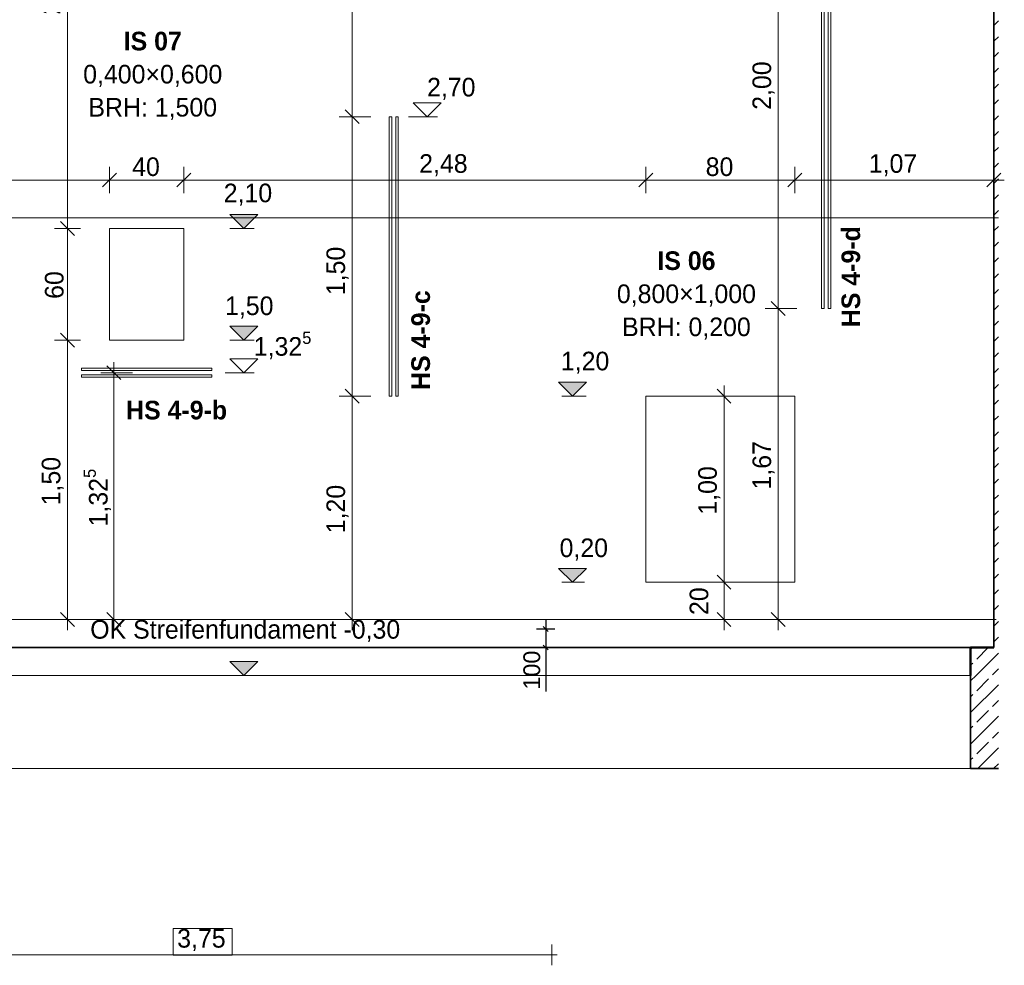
# Model space of a CAD drawing. Extents: x -22247 to 536407, y -187892 to 17509.
# Tile 64 of 75: x 514369 to 519659, y -186832 to -181755. Entities that reach past the tile are written whole.
import ezdxf
from ezdxf.lldxf.tags import DXFTag

# ---------------------------------------------------------------- set-up
doc = ezdxf.new("R2010")
doc.units = 0
doc.header["$LTSCALE"] = 50
doc.layers.get('0').update_dxf_attribs({"lineweight": 25})
for name, color, linetype, lineweight in [('01 Bemaßung einbauteile', 7, 'Continuous', 25), ('01AFU Allgemein Bemaßung', 7, 'Continuous', 25), ('20 Bodenplatte', 7, 'Continuous', 25), ('20 Dach Stb-Decke', 7, 'Continuous', 25), ('20 Einbauteile - Halfenschienen', 7, 'Continuous', 25), ('20 Fenster Texte', 7, 'Continuous', 25), ('20 Fundament', 7, 'Continuous', 25), ('20 Innenwände', 7, 'Continuous', 25), ('H_Mass', 7, 'Continuous', 25)]:
    doc.layers.add(name, color=color, linetype=linetype, lineweight=lineweight)
doc.styles.add('ERSTELLTER_STIL_2', font='GOTHIC.TTF')
doc.styles.add('ERSTELLTER_STIL_3', font='txt')
doc.styles.get("Standard").update_dxf_attribs({"font": 'txt.shx'})
tags = doc.linetypes.add('Strichlinie weit', pattern=[0.529167, 0.3175, -0.211667]).pattern_tags.tags
tags[6:7] = [DXFTag(74, 4), DXFTag(75, 0), DXFTag(340, '0'), DXFTag(46, 1.0), DXFTag(50, 0.0), DXFTag(44, 0.0), DXFTag(45, 0.0)]
tags[4:5] = [DXFTag(74, 4), DXFTag(75, 0), DXFTag(340, '0'), DXFTag(46, 1.0), DXFTag(50, 0.0), DXFTag(44, 0.0), DXFTag(45, 0.0)]
tags = doc.linetypes.add('Strichlinie_ eng', pattern=[0.46, 0.3, -0.16]).pattern_tags.tags
tags[6:7] = [DXFTag(74, 4), DXFTag(75, 0), DXFTag(340, '0'), DXFTag(46, 1.0), DXFTag(50, 0.0), DXFTag(44, 0.0), DXFTag(45, 0.0)]
tags[4:5] = [DXFTag(74, 4), DXFTag(75, 0), DXFTag(340, '0'), DXFTag(46, 1.0), DXFTag(50, 0.0), DXFTag(44, 0.0), DXFTag(45, 0.0)]
tags = doc.linetypes.add('Untersicht', pattern=[0.4, 0.3, -0.1]).pattern_tags.tags
tags[6:7] = [DXFTag(74, 4), DXFTag(75, 0), DXFTag(340, '0'), DXFTag(46, 1.0), DXFTag(50, 0.0), DXFTag(44, 0.0), DXFTag(45, 0.0)]
tags[4:5] = [DXFTag(74, 4), DXFTag(75, 0), DXFTag(340, '0'), DXFTag(46, 1.0), DXFTag(50, 0.0), DXFTag(44, 0.0), DXFTag(45, 0.0)]
tags = doc.linetypes.add('Wipeout_Contour', pattern=[1, 0, -1]).pattern_tags.tags
tags[6:7] = [DXFTag(74, 4), DXFTag(75, 0), DXFTag(340, '0'), DXFTag(46, 1.0), DXFTag(50, 0.0), DXFTag(44, 0.0), DXFTag(45, 0.0)]
tags[4:5] = [DXFTag(74, 4), DXFTag(75, 0), DXFTag(340, '0'), DXFTag(46, 1.0), DXFTag(50, 0.0), DXFTag(44, 0.0), DXFTag(45, 0.0)]
pattern_1 = [(45, (527274.14, -184975.84), (-84.8528, 84.8528), []), (45, (527231.71, -184933.41), (-84.8528, 84.8528), [90, -30])]

# ---------------------------------------------------------------- blocks, each defined once
blk = doc.blocks.new('Verdeckungsfläche_A06WTX6H1A', base_point=(515.1939, -186.7773))
at = {"color": 254, "linetype": 'Wipeout_Contour', "lineweight": 0, "ltscale": 0.626207, "true_color": 0xd6d6d6}
for p, q in [((515.5106, -186.6344), (515.1939, -186.6344)), ((515.1939, -186.6344), (515.1939, -186.7773)), ((515.5106, -186.7773), (515.5106, -186.6344)), ((515.1939, -186.7773), (515.5106, -186.7773))]:
    blk.add_line(p, q, dxfattribs=at)
blk = doc.blocks.new('-D382')
at = {"layer": '01AFU Allgemein Bemaßung', "color": 1, "linetype": 'Continuous', "lineweight": 18, "ltscale": 0.00105, "true_color": 0xf50000}
for p, q in [((513.4773, -186.8321), (513.4773, -186.7196)), ((517.2273, -186.8321), (517.2273, -186.7196)), ((513.4473, -186.7758), (513.4773, -186.7758)), ((513.4773, -186.7758), (517.2273, -186.7758)), ((517.2273, -186.7758), (517.2573, -186.7758))]:
    blk.add_line(p, q, dxfattribs=at)
at = {"layer": '01AFU Allgemein Bemaßung', "color": 254, "linetype": 'Wipeout_Contour', "lineweight": 0, "ltscale": 0.626207, "true_color": 0xd6d6d6}
blk.add_blockref('Verdeckungsfläche_A06WTX6H1A', (515.1939, -186.7773), dxfattribs=at)
at = {"layer": '01AFU Allgemein Bemaßung', "color": 1, "lineweight": 18, "ltscale": 0.00105, "true_color": 0xf50000, "insert": (515.2154, -186.7558), "char_height": 0.1, "attachment_point": 7, "style": 'ERSTELLTER_STIL_2'}
blk.add_mtext('\\A1;{\\pql;\\fCentury Gothic|b0|i0|c0|p0;\\W1.000000;3,75}', dxfattribs=at)
blk = doc.blocks.new('-D386')
at = {"layer": '01AFU Allgemein Bemaßung', "color": 7, "linetype": 'Continuous', "lineweight": 13, "ltscale": 0.00028561}
for p, q in [((512.0145, -182.5783), (511.9395, -182.6533)), ((511.977, -182.6862), (511.977, -182.5455)), ((514.8893, -182.5783), (514.8143, -182.6533)), ((514.8518, -182.6862), (514.8518, -182.5455)), ((511.977, -182.6158), (514.8518, -182.6158))]:
    blk.add_line(p, q, dxfattribs=at)
at = {"layer": '01AFU Allgemein Bemaßung', "color": 7, "lineweight": 13, "ltscale": 0.00028561, "insert": (513.2517, -182.611), "char_height": 0.1, "attachment_point": 7, "style": 'ERSTELLTER_STIL_2'}
blk.add_mtext('\\A1;{\\pql;\\fCentury Gothic|b0|i0|c0|p0;\\W1.000000;2,87\\fCentury Gothic|b0|i0|c0|p0;\\W1.000000;\\A1{\\H.66x;\\S5^  ;}}', dxfattribs=at)
blk = doc.blocks.new('-D387')
at = {"layer": '01AFU Allgemein Bemaßung', "color": 7, "linetype": 'Continuous', "lineweight": 13, "ltscale": 0.00028561}
for p, q in [((514.8893, -182.5783), (514.8143, -182.6533)), ((514.8518, -182.6862), (514.8518, -182.5455)), ((515.2893, -182.5783), (515.2143, -182.6533)), ((515.2518, -182.6862), (515.2518, -182.5455)), ((514.8518, -182.6158), (515.2518, -182.6158))]:
    blk.add_line(p, q, dxfattribs=at)
at = {"layer": '01AFU Allgemein Bemaßung', "color": 7, "lineweight": 13, "ltscale": 0.00028561, "insert": (514.9735, -182.5958), "char_height": 0.1, "attachment_point": 7, "style": 'ERSTELLTER_STIL_2'}
blk.add_mtext('\\A1;{\\pql;\\fCentury Gothic|b0|i0|c0|p0;\\W1.000000;40}', dxfattribs=at)
blk = doc.blocks.new('-D388')
at = {"layer": '01AFU Allgemein Bemaßung', "color": 7, "linetype": 'Continuous', "lineweight": 13, "ltscale": 0.00028561}
for p, q in [((515.2893, -182.5783), (515.2143, -182.6533)), ((515.2518, -182.6862), (515.2518, -182.5455)), ((517.7702, -182.5783), (517.6952, -182.6533)), ((517.7327, -182.6862), (517.7327, -182.5455)), ((515.2518, -182.6158), (517.7327, -182.6158))]:
    blk.add_line(p, q, dxfattribs=at)
at = {"layer": '01AFU Allgemein Bemaßung', "color": 7, "lineweight": 13, "ltscale": 0.00028561, "insert": (516.5154, -182.5958), "char_height": 0.1, "attachment_point": 7, "style": 'ERSTELLTER_STIL_2'}
blk.add_mtext('\\A1;{\\pql;\\fCentury Gothic|b0|i0|c0|p0;\\W1.000000;2,48}', dxfattribs=at)
blk = doc.blocks.new('-D389')
at = {"layer": '01AFU Allgemein Bemaßung', "color": 7, "linetype": 'Continuous', "lineweight": 13, "ltscale": 0.00028561}
for p, q in [((517.7702, -182.5783), (517.6952, -182.6533)), ((517.7327, -182.6862), (517.7327, -182.5455)), ((518.5702, -182.5783), (518.4952, -182.6533)), ((518.5327, -182.6862), (518.5327, -182.5455)), ((517.7327, -182.6158), (518.5327, -182.6158))]:
    blk.add_line(p, q, dxfattribs=at)
at = {"layer": '01AFU Allgemein Bemaßung', "color": 7, "lineweight": 13, "ltscale": 0.00028561, "insert": (518.0544, -182.5958), "char_height": 0.1, "attachment_point": 7, "style": 'ERSTELLTER_STIL_2'}
blk.add_mtext('\\A1;{\\pql;\\fCentury Gothic|b0|i0|c0|p0;\\W1.000000;80}', dxfattribs=at)
blk = doc.blocks.new('-D390')
at = {"layer": '01AFU Allgemein Bemaßung', "color": 7, "linetype": 'Continuous', "lineweight": 13, "ltscale": 0.00028561}
for p, q in [((518.5702, -182.5783), (518.4952, -182.6533)), ((518.5327, -182.6862), (518.5327, -182.5455)), ((519.5649, -182.6533), (519.6399, -182.5783)), ((519.6024, -182.6862), (519.6024, -182.5455)), ((518.5327, -182.6158), (519.6024, -182.6158)), ((519.6024, -182.6158), (519.6586, -182.6158))]:
    blk.add_line(p, q, dxfattribs=at)
at = {"layer": '01AFU Allgemein Bemaßung', "color": 7, "lineweight": 13, "ltscale": 0.00028561, "insert": (518.9306, -182.5958), "char_height": 0.1, "attachment_point": 7, "style": 'ERSTELLTER_STIL_2'}
blk.add_mtext('\\A1;{\\pql;\\fCentury Gothic|b0|i0|c0|p0;\\W1.000000;1,07}', dxfattribs=at)
blk = doc.blocks.new('-D411')
at = {"layer": '01AFU Allgemein Bemaßung', "color": 7, "linetype": 'Continuous', "lineweight": 13, "ltscale": 0.00028561}
for p, q in [((514.6967, -183.4758), (514.5561, -183.4758)), ((514.5889, -183.4383), (514.6639, -183.5133)), ((514.6264, -184.9758), (514.6264, -183.4758)), ((514.5889, -184.9383), (514.6639, -185.0133)), ((514.6967, -184.9758), (514.5561, -184.9758)), ((514.6264, -185.0321), (514.6264, -184.9758))]:
    blk.add_line(p, q, dxfattribs=at)
at = {"layer": '01AFU Allgemein Bemaßung', "color": 7, "lineweight": 13, "ltscale": 0.00028561, "insert": (514.6064, -184.3627), "char_height": 0.1, "attachment_point": 7, "rotation": 90, "style": 'ERSTELLTER_STIL_2'}
blk.add_mtext('\\A1;{\\pql;\\fCentury Gothic|b0|i0|c0|p0;\\W1.000000;1,50}', dxfattribs=at)
blk = doc.blocks.new('-D412')
at = {"layer": '01AFU Allgemein Bemaßung', "color": 7, "linetype": 'Continuous', "lineweight": 13, "ltscale": 0.00028561}
for p, q in [((514.5889, -182.8383), (514.6639, -182.9133)), ((514.6967, -182.8758), (514.5561, -182.8758)), ((514.6264, -183.4758), (514.6264, -182.8758)), ((514.6967, -183.4758), (514.5561, -183.4758)), ((514.5889, -183.4383), (514.6639, -183.5133))]:
    blk.add_line(p, q, dxfattribs=at)
at = {"layer": '01AFU Allgemein Bemaßung', "color": 7, "lineweight": 13, "ltscale": 0.00028561, "insert": (514.6064, -183.2541), "char_height": 0.1, "attachment_point": 7, "rotation": 90, "style": 'ERSTELLTER_STIL_2'}
blk.add_mtext('\\A1;{\\pql;\\fCentury Gothic|b0|i0|c0|p0;\\W1.000000;60}', dxfattribs=at)
blk = doc.blocks.new('-D413')
at = {"layer": '01AFU Allgemein Bemaßung', "color": 7, "linetype": 'Continuous', "lineweight": 13, "ltscale": 0.00028561}
for p, q in [((514.6264, -180.3058), (514.6264, -180.2496)), ((514.6967, -180.3058), (514.5561, -180.3058)), ((514.6639, -180.3433), (514.5889, -180.2683)), ((514.6264, -182.8758), (514.6264, -180.3058)), ((514.5889, -182.8383), (514.6639, -182.9133)), ((514.6967, -182.8758), (514.5561, -182.8758))]:
    blk.add_line(p, q, dxfattribs=at)
at = {"layer": '01AFU Allgemein Bemaßung', "color": 7, "lineweight": 13, "ltscale": 0.00028561, "insert": (514.6064, -181.7277), "char_height": 0.1, "attachment_point": 7, "rotation": 90, "style": 'ERSTELLTER_STIL_2'}
blk.add_mtext('\\A1;{\\pql;\\fCentury Gothic|b0|i0|c0|p0;\\W1.000000;2,57}', dxfattribs=at)
blk = doc.blocks.new('-D417')
at = {"layer": '01 Bemaßung einbauteile', "color": 200, "linetype": 'Continuous', "lineweight": 18, "ltscale": 0.00105, "true_color": 0xd600ff}
for p, q in [((516.1183, -183.7383), (516.1933, -183.8133)), ((516.2558, -183.7758), (516.0855, -183.7758)), ((516.1558, -184.9758), (516.1558, -183.7758)), ((516.1183, -184.9383), (516.1933, -185.0133)), ((516.2261, -184.9758), (516.0558, -184.9758)), ((516.1558, -185.0321), (516.1558, -184.9758))]:
    blk.add_line(p, q, dxfattribs=at)
at = {"layer": '01 Bemaßung einbauteile', "color": 200, "lineweight": 18, "ltscale": 0.00105, "true_color": 0xd600ff, "insert": (516.1358, -184.5127), "char_height": 0.1, "attachment_point": 7, "rotation": 90, "style": 'ERSTELLTER_STIL_2'}
blk.add_mtext('\\A1;{\\pql;\\fCentury Gothic|b0|i0|c0|p0;\\W1.000000;1,20}', dxfattribs=at)
blk = doc.blocks.new('-D418')
at = {"layer": '01 Bemaßung einbauteile', "color": 200, "linetype": 'Continuous', "lineweight": 18, "ltscale": 0.00105, "true_color": 0xd600ff}
for p, q in [((516.1183, -182.2383), (516.1933, -182.3133)), ((516.2558, -182.2758), (516.0855, -182.2758)), ((516.1558, -183.7758), (516.1558, -182.2758)), ((516.1183, -183.7383), (516.1933, -183.8133)), ((516.2558, -183.7758), (516.0855, -183.7758))]:
    blk.add_line(p, q, dxfattribs=at)
at = {"layer": '01 Bemaßung einbauteile', "color": 200, "lineweight": 18, "ltscale": 0.00105, "true_color": 0xd600ff, "insert": (516.1358, -183.2342), "char_height": 0.1, "attachment_point": 7, "rotation": 90, "style": 'ERSTELLTER_STIL_2'}
blk.add_mtext('\\A1;{\\pql;\\fCentury Gothic|b0|i0|c0|p0;\\W1.000000;1,50}', dxfattribs=at)
blk = doc.blocks.new('-D419')
at = {"layer": '01 Bemaßung einbauteile', "color": 200, "linetype": 'Continuous', "lineweight": 18, "ltscale": 0.00105, "true_color": 0xd600ff}
for p, q in [((516.1558, -180.3058), (516.1558, -180.2496)), ((516.2261, -180.3058), (516.0558, -180.3058)), ((516.1933, -180.3433), (516.1183, -180.2683)), ((516.1558, -182.2758), (516.1558, -180.3058)), ((516.1183, -182.2383), (516.1933, -182.3133)), ((516.2558, -182.2758), (516.0855, -182.2758))]:
    blk.add_line(p, q, dxfattribs=at)
at = {"layer": '01 Bemaßung einbauteile', "color": 200, "lineweight": 18, "ltscale": 0.00105, "true_color": 0xd600ff, "insert": (516.1358, -181.6436), "char_height": 0.1, "attachment_point": 7, "rotation": 90, "style": 'ERSTELLTER_STIL_2'}
blk.add_mtext('\\A1;{\\pql;\\fCentury Gothic|b0|i0|c0|p0;\\W1.000000;1,97}', dxfattribs=at)
blk = doc.blocks.new('-D420')
at = {"layer": '01 Bemaßung einbauteile', "color": 200, "linetype": 'Continuous', "lineweight": 18, "ltscale": 0.00105, "true_color": 0xd600ff}
for p, q in [((518.407, -183.2683), (518.482, -183.3433)), ((518.5445, -183.3058), (518.3742, -183.3058)), ((518.4445, -184.9758), (518.4445, -183.3058)), ((518.407, -184.9383), (518.482, -185.0133)), ((518.5148, -184.9758), (518.3445, -184.9758)), ((518.4445, -185.0321), (518.4445, -184.9758))]:
    blk.add_line(p, q, dxfattribs=at)
at = {"layer": '01 Bemaßung einbauteile', "color": 200, "lineweight": 18, "ltscale": 0.00105, "true_color": 0xd600ff, "insert": (518.4245, -184.2777), "char_height": 0.1, "attachment_point": 7, "rotation": 90, "style": 'ERSTELLTER_STIL_2'}
blk.add_mtext('\\A1;{\\pql;\\fCentury Gothic|b0|i0|c0|p0;\\W1.000000;1,67}', dxfattribs=at)
blk = doc.blocks.new('-D421')
at = {"layer": '01 Bemaßung einbauteile', "color": 200, "linetype": 'Continuous', "lineweight": 18, "ltscale": 0.00105, "true_color": 0xd600ff}
for p, q in [((518.5445, -181.3058), (518.3742, -181.3058)), ((518.407, -181.2683), (518.482, -181.3433)), ((518.4445, -183.3058), (518.4445, -181.3058)), ((518.407, -183.2683), (518.482, -183.3433)), ((518.5445, -183.3058), (518.3742, -183.3058))]:
    blk.add_line(p, q, dxfattribs=at)
at = {"layer": '01 Bemaßung einbauteile', "color": 200, "lineweight": 18, "ltscale": 0.00105, "true_color": 0xd600ff, "insert": (518.4245, -182.239), "char_height": 0.1, "attachment_point": 7, "rotation": 90, "style": 'ERSTELLTER_STIL_2'}
blk.add_mtext('\\A1;{\\pql;\\fCentury Gothic|b0|i0|c0|p0;\\W1.000000;2,00}', dxfattribs=at)
blk = doc.blocks.new('-D429')
at = {"layer": '01AFU Allgemein Bemaßung', "color": 7, "linetype": 'Continuous', "lineweight": 13, "ltscale": 0.00028561}
for p, q in [((518.1154, -184.7383), (518.1904, -184.8133)), ((518.2233, -184.7758), (518.0826, -184.7758)), ((518.1529, -184.9758), (518.1529, -184.7758)), ((518.1154, -184.9383), (518.1904, -185.0133)), ((518.2233, -184.9758), (518.0826, -184.9758)), ((518.1529, -185.0321), (518.1529, -184.9758))]:
    blk.add_line(p, q, dxfattribs=at)
at = {"layer": '01AFU Allgemein Bemaßung', "color": 7, "lineweight": 13, "ltscale": 0.00028561, "insert": (518.0697, -184.9514), "char_height": 0.1, "attachment_point": 7, "rotation": 90, "style": 'ERSTELLTER_STIL_2'}
blk.add_mtext('\\A1;{\\pql;\\fCentury Gothic|b0|i0|c0|p0;\\W1.000000;20}', dxfattribs=at)
blk = doc.blocks.new('-D430')
at = {"layer": '01AFU Allgemein Bemaßung', "color": 7, "linetype": 'Continuous', "lineweight": 13, "ltscale": 0.00028561}
for p, q in [((518.1904, -183.8133), (518.1154, -183.7383)), ((518.1529, -183.7758), (518.1529, -183.7196)), ((518.2233, -183.7758), (518.0826, -183.7758)), ((518.1529, -184.7758), (518.1529, -183.7758)), ((518.1154, -184.7383), (518.1904, -184.8133)), ((518.2233, -184.7758), (518.0826, -184.7758))]:
    blk.add_line(p, q, dxfattribs=at)
at = {"layer": '01AFU Allgemein Bemaßung', "color": 7, "lineweight": 13, "ltscale": 0.00028561, "insert": (518.1329, -184.4127), "char_height": 0.1, "attachment_point": 7, "rotation": 90, "style": 'ERSTELLTER_STIL_2'}
blk.add_mtext('\\A1;{\\pql;\\fCentury Gothic|b0|i0|c0|p0;\\W1.000000;1,00}', dxfattribs=at)
blk = doc.blocks.new('-D431')
at = {"layer": '01 Bemaßung einbauteile', "color": 200, "linetype": 'Continuous', "lineweight": 18, "ltscale": 0.00105, "true_color": 0xd600ff}
for p, q in [((514.9132, -183.6878), (514.8382, -183.6128)), ((514.8757, -183.6503), (514.8757, -183.5941)), ((514.9757, -183.6503), (514.8054, -183.6503)), ((514.8757, -184.9758), (514.8757, -183.6503)), ((514.8382, -184.9383), (514.9132, -185.0133)), ((514.9757, -184.9758), (514.8054, -184.9758)), ((514.8757, -185.0321), (514.8757, -184.9758))]:
    blk.add_line(p, q, dxfattribs=at)
at = {"layer": '01 Bemaßung einbauteile', "color": 200, "lineweight": 18, "ltscale": 0.00105, "true_color": 0xd600ff, "insert": (514.8708, -184.4758), "char_height": 0.1, "attachment_point": 7, "rotation": 90, "style": 'ERSTELLTER_STIL_2'}
blk.add_mtext('\\A1;{\\pql;\\fCentury Gothic|b0|i0|c0|p0;\\W1.000000;1,32\\fCentury Gothic|b0|i0|c0|p0;\\W1.000000;\\A1{\\H.66x;\\S5^  ;}}', dxfattribs=at)
blk = doc.blocks.new('Maß_A06WTXEI1A', base_point=(517075, -185362.1))
at = {"ltscale": 0.003906}
for p, q in [((517181.7, -185012.6), (517208.3, -185039.1)), ((517195, -184972.8), (517195, -185362.1)), ((517145, -185025.8), (517245, -185025.8)), ((517181.7, -185112.6), (517208.3, -185139.1)), ((517145, -185125.8), (517245, -185125.8))]:
    blk.add_line(p, q, dxfattribs=at)
at = {"ltscale": 0.003906, "insert": (517075, -185352.3), "char_height": 90, "attachment_point": 1, "rotation": 90}
blk.add_mtext('{\\fArial;100}', dxfattribs=at)

msp = doc.modelspace()

# ---------------------------------------------------------------- hatches: boundary and pattern name
at = {"layer": '01AFU Allgemein Bemaßung', "linetype": 'Continuous', "lineweight": 13, "ltscale": 0.00028561}
for points in [[(515573.4, -182875.8), (515648.4, -182800.8), (515498.4, -182800.8)], [(515573.4, -183475.8), (515648.4, -183400.8), (515498.4, -183400.8)], [(517338.8, -183775.8), (517413.8, -183700.8), (517263.8, -183700.8)], [(517338.8, -184775.8), (517413.8, -184700.8), (517263.8, -184700.8)], [(515573.4, -185275.8), (515648.4, -185200.8), (515498.4, -185200.8)]]:
    msp.add_hatch(color=7, dxfattribs=at).paths.add_polyline_path(points)
at = {"layer": '20 Bodenplatte', "linetype": 'Continuous', "lineweight": 13, "ltscale": 0.00028561, "true_color": 0x000100}
h = msp.add_hatch(dxfattribs=at)
h.set_pattern_fill('Beton_Stahlbeton_0012', color=98, scale=1000, style=0, pattern_type=2)
h.set_pattern_definition(pattern_1)
h.paths.add_polyline_path([(519477.4, -185125.8), (519477.4, -185275.8), (519627.2, -185275.8), (519627.2, -185125.8)])
at = {"layer": '20 Fundament', "linetype": 'Continuous', "lineweight": 13, "ltscale": 0.00028561, "true_color": 0x000100}
h = msp.add_hatch(dxfattribs=at)
h.set_pattern_fill('Beton_Stahlbeton_0012', color=98, scale=1000, style=0, pattern_type=2)
h.set_pattern_definition(pattern_1)
h.paths.add_polyline_path([(519477.4, -185775.8), (519627.2, -185775.8), (519627.2, -185275.8), (519477.4, -185275.8)])
at = {"layer": '20 Innenwände', "linetype": 'Continuous', "lineweight": 13, "ltscale": 0.00028561, "true_color": 0x000100}
h = msp.add_hatch(dxfattribs=at)
h.set_pattern_fill('Beton_Stahlbeton_0012', color=98, scale=1000, style=0, pattern_type=2)
h.set_pattern_definition(pattern_1)
h.paths.add_polyline_path([(519602.4, -180305.8), (519602.4, -185125.8), (519627.2, -185125.8), (519627.2, -180305.8)])

# ---------------------------------------------------------------- linework, layer by layer
at = {"color": 1, "linetype": 'Strichlinie_ eng', "lineweight": 18, "ltscale": 0.00026244, "true_color": 0xf50000}
msp.add_line((519627.2, -182818.6), (510272.5, -182818.6), dxfattribs=at)
at = {"layer": '01 Bemaßung einbauteile', "color": 200, "linetype": 'Continuous', "lineweight": 18, "ltscale": 0.00105, "true_color": 0xd600ff}
for p, q in [((516557.7, -182275.8), (516482.7, -182200.8)), ((516482.7, -182200.8), (516632.7, -182200.8)), ((516632.7, -182200.8), (516557.7, -182275.8)), ((516557.7, -182275.8), (516457.7, -182275.8)), ((516557.7, -182275.8), (516614, -182275.8)), ((515573.4, -183650.3), (515498.4, -183575.3)), ((515498.4, -183575.3), (515648.4, -183575.3)), ((515648.4, -183575.3), (515573.4, -183650.3)), ((515573.4, -183650.3), (515473.4, -183650.3)), ((515573.4, -183650.3), (515629.7, -183650.3))]:
    msp.add_line(p, q, dxfattribs=at)
at = {"layer": '01AFU Allgemein Bemaßung', "color": 7, "linetype": 'Continuous', "lineweight": 13, "ltscale": 0.00028561}
for p, q in [((515573.4, -182875.8), (515498.4, -182800.8)), ((515498.4, -182800.8), (515648.4, -182800.8)), ((515648.4, -182800.8), (515573.4, -182875.8)), ((515573.4, -182875.8), (515498, -182875.8)), ((515573.4, -182875.8), (515629.7, -182875.8)), ((515573.4, -183475.8), (515498.4, -183400.8)), ((515498.4, -183400.8), (515648.4, -183400.8)), ((515648.4, -183400.8), (515573.4, -183475.8)), ((515573.4, -183475.8), (515498, -183475.8)), ((515573.4, -183475.8), (515629.7, -183475.8)), ((517338.8, -183775.8), (517263.8, -183700.8)), ((517263.8, -183700.8), (517413.8, -183700.8)), ((517413.8, -183700.8), (517338.8, -183775.8)), ((517338.8, -183775.8), (517282.6, -183775.8)), ((517338.8, -183775.8), (517412.3, -183775.8)), ((517338.8, -184775.8), (517263.8, -184700.8)), ((517263.8, -184700.8), (517413.8, -184700.8)), ((517413.8, -184700.8), (517338.8, -184775.8)), ((517338.8, -184775.8), (517282.6, -184775.8)), ((517338.8, -184775.8), (517403.9, -184775.8)), ((515573.4, -185275.8), (515498.4, -185200.8)), ((515498.4, -185200.8), (515648.4, -185200.8)), ((515648.4, -185200.8), (515573.4, -185275.8)), ((515573.4, -185275.8), (515517.2, -185275.8)), ((515573.4, -185275.8), (515648.9, -185275.8))]:
    msp.add_line(p, q, dxfattribs=at)
at = {"layer": '20 Bodenplatte', "color": 7, "linetype": 'Continuous', "lineweight": 35, "ltscale": 0.015006}
msp.add_line((510272.5, -185125.8), (519477.4, -185125.8), dxfattribs=at)
at = {"layer": '20 Bodenplatte', "color": 7, "linetype": 'Continuous', "lineweight": 50, "ltscale": 0.0625}
for p, q in [((519477.4, -185125.8), (519477.4, -185275.8)), ((519602.4, -185125.8), (519477.4, -185125.8))]:
    msp.add_line(p, q, dxfattribs=at)
at = {"layer": '20 Dach Stb-Decke', "color": 30, "linetype": 'Untersicht', "lineweight": 18, "ltscale": 0.00026244, "true_color": 0xff7300}
msp.add_line((510236.2, -184975.8), (519614.7, -184975.8), dxfattribs=at)
at = {"layer": '20 Dach Stb-Decke', "color": 7, "linetype": 'Strichlinie weit', "lineweight": 13, "ltscale": 0.00028561}
msp.add_line((510422, -185275.8), (519472.4, -185275.8), dxfattribs=at)
at = {"layer": '20 Einbauteile - Halfenschienen', "color": 200, "linetype": 'Continuous', "lineweight": 18, "ltscale": 0.00105, "true_color": 0xd600ff}
for p, q in [((518677.5, -183305.8), (518677.5, -181305.8)), ((518690.7, -183305.8), (518690.7, -181305.8)), ((518713.2, -183305.8), (518713.2, -181305.8)), ((518726.5, -183305.8), (518726.5, -181305.8)), ((516354.4, -182275.8), (516367.7, -182275.8)), ((516354.4, -183775.8), (516354.4, -182275.8)), ((516367.7, -183775.8), (516367.7, -182275.8)), ((516390.2, -182275.8), (516403.4, -182275.8)), ((516390.2, -183775.8), (516390.2, -182275.8)), ((516403.4, -183775.8), (516403.4, -182275.8)), ((518677.5, -183305.8), (518690.7, -183305.8)), ((518713.2, -183305.8), (518726.5, -183305.8)), ((514701.8, -183625.8), (514701.8, -183639.1)), ((514701.8, -183625.8), (515401.8, -183625.8)), ((514701.8, -183639.1), (515401.8, -183639.1)), ((515401.8, -183625.8), (515401.8, -183639.1)), ((514701.8, -183661.6), (514701.8, -183674.8)), ((514701.8, -183661.6), (515401.8, -183661.6)), ((514701.8, -183674.8), (515401.8, -183674.8)), ((515401.8, -183661.6), (515401.8, -183674.8)), ((516354.4, -183775.8), (516367.7, -183775.8)), ((516390.2, -183775.8), (516403.4, -183775.8))]:
    msp.add_line(p, q, dxfattribs=at)
at = {"layer": '20 Fundament', "color": 7, "linetype": 'Continuous', "lineweight": 18, "ltscale": 0.00105}
for p, q in [((510449.2, -185275.8), (519477.4, -185275.8)), ((510449.2, -185775.8), (519477.4, -185775.8))]:
    msp.add_line(p, q, dxfattribs=at)
at = {"layer": '20 Fundament', "color": 7, "linetype": 'Continuous', "lineweight": 35, "ltscale": 0.015006}
for p in [(519477.4, -185275.8), (519627.2, -185775.8)]:
    msp.add_line(p, (519477.4, -185775.8), dxfattribs=at)
at = {"layer": '20 Innenwände', "color": 7, "linetype": 'Continuous', "lineweight": 35, "ltscale": 0.015006}
msp.add_line((519602.4, -180305.8), (519602.4, -185125.8), dxfattribs=at)
at = {"layer": '20 Innenwände', "color": 7, "linetype": 'Continuous', "lineweight": 18, "ltscale": 0.00105}
for p, q in [((514851.8, -183475.8), (514851.8, -182875.8)), ((514851.8, -182875.8), (515251.8, -182875.8)), ((515251.8, -182875.8), (515251.8, -183475.8)), ((515251.8, -183475.8), (514851.8, -183475.8)), ((517732.7, -184775.8), (517732.7, -183775.8)), ((517732.7, -183775.8), (518532.7, -183775.8)), ((518532.7, -183775.8), (518532.7, -184775.8)), ((518532.7, -184775.8), (517732.7, -184775.8))]:
    msp.add_line(p, q, dxfattribs=at)

# ---------------------------------------------------------------- block references
at = {"layer": '01 Bemaßung einbauteile', "color": 200, "linetype": 'Continuous', "lineweight": 18, "ltscale": 0.00105, "true_color": 0xd600ff, "xscale": 1000, "yscale": 1000, "zscale": 1000}
for name in ['-D419', '-D421', '-D418', '-D420', '-D431', '-D417']:
    msp.add_blockref(name, (0, 0), dxfattribs=at)
at = {"layer": '01AFU Allgemein Bemaßung', "color": 7, "linetype": 'Continuous', "lineweight": 13, "ltscale": 0.00028561, "xscale": 1000, "yscale": 1000, "zscale": 1000}
for name in ['-D413', '-D386', '-D387', '-D388', '-D389', '-D390', '-D412', '-D411', '-D430', '-D429']:
    msp.add_blockref(name, (0, 0), dxfattribs=at)
at = {"layer": '01AFU Allgemein Bemaßung', "color": 1, "linetype": 'Continuous', "lineweight": 18, "ltscale": 0.00105, "true_color": 0xf50000, "xscale": 1000, "yscale": 1000, "zscale": 1000}
msp.add_blockref('-D382', (0, 0), dxfattribs=at)
at = {"layer": 'H_Mass', "ltscale": 0.003906}
msp.add_blockref('Maß_A06WTXEI1A', (517075, -185362.1), dxfattribs=at)

# ---------------------------------------------------------------- texts
at = {"layer": '01 Bemaßung einbauteile', "color": 200, "lineweight": 18, "ltscale": 0.00105, "true_color": 0xd600ff, "char_height": 100, "attachment_point": 7, "style": 'ERSTELLTER_STIL_2'}
for s, insert in [('\\A1;{\\fCentury Gothic|b0|i0|c0|p0;\\W1;2,70}', (516557.7, -182185.8)), ('\\A1;{\\fCentury Gothic|b0|i0|c0|p0;\\W1;1,32\\fCentury Gothic|b0|i0|c0|p0;\\W1;\\A1;{\\H0.66x;\\S5^  ;}}', (515626.8, -183588.5))]:
    msp.add_mtext(s, dxfattribs=dict(at, insert=insert))
at = {"layer": '01 Bemaßung einbauteile', "color": 7, "linetype": 'Continuous', "lineweight": 13, "ltscale": 0.00028561, "insert": (515212.3, -183902.7), "char_height": 100, "attachment_point": 8, "style": 'ERSTELLTER_STIL_3'}
msp.add_mtext('\\A1;{\\fCentury Gothic|b1|i0|c0|p0;\\W1;HS 4-9-b}', dxfattribs=at)
at = {"layer": '01AFU Allgemein Bemaßung', "color": 7, "lineweight": 13, "ltscale": 0.00028561, "char_height": 100, "attachment_point": 7, "style": 'ERSTELLTER_STIL_2'}
for s, insert in [('\\A1;{\\fCentury Gothic|b0|i0|c0|p0;\\W1;2,10}', (515465.5, -182753.9)), ('\\A1;{\\fCentury Gothic|b0|i0|c0|p0;\\W1;1,50}', (515472.5, -183359.6)), ('\\A1;{\\fCentury Gothic|b0|i0|c0|p0;\\W1;1,20}', (517276.5, -183656.4)), ('\\A1;{\\fCentury Gothic|b0|i0|c0|p0;\\W1;0,20}', (517269.6, -184659)), ('\\A1;{\\fCentury Gothic|b0|i0|c0|p0;\\W1;OK Streifenfundament -0,30}', (514748.3, -185097))]:
    msp.add_mtext(s, dxfattribs=dict(at, insert=insert))
at = {"layer": '20 Einbauteile - Halfenschienen', "color": 7, "linetype": 'Continuous', "lineweight": 13, "ltscale": 0.00028561, "char_height": 100, "attachment_point": 8, "rotation": 90, "style": 'ERSTELLTER_STIL_3'}
for s, insert in [('\\A1;{\\fCentury Gothic|b1|i0|c0|p0;\\W1;HS 4-9-d}', (518885.5, -183134.8)), ('\\A1;{\\fCentury Gothic|b1|i0|c0|p0;\\W1;HS 4-9-c}', (516574.7, -183475.5))]:
    msp.add_mtext(s, dxfattribs=dict(at, insert=insert))
at = {"layer": '20 Fenster Texte', "color": 7, "linetype": 'Continuous', "lineweight": 13, "ltscale": 0.00028561, "char_height": 100, "attachment_point": 8, "line_spacing_factor": 1.065938, "style": 'ERSTELLTER_STIL_3'}
for s, insert in [('\\A1;{\\fCentury Gothic|b1|i0|c0|p0;\\W1;IS 07\\P\\fCentury Gothic|b0|i0|c0|p0;\\W1;0,400×0,600\\P\\fCentury Gothic|b0|i0|c0|p0;\\W1;BRH: \\fCentury Gothic|b0|i0|c0|p0;\\W1;1,500}', (515084.2, -182293.8)), ('\\A1;{\\fCentury Gothic|b1|i0|c0|p0;\\W1;IS 06\\P\\fCentury Gothic|b0|i0|c0|p0;\\W1;0,800×1,000\\P\\fCentury Gothic|b0|i0|c0|p0;\\W1;BRH: \\fCentury Gothic|b0|i0|c0|p0;\\W1;0,200}', (517951.1, -183472.8))]:
    msp.add_mtext(s, dxfattribs=dict(at, insert=insert))

doc.saveas('drawing.dxf')
